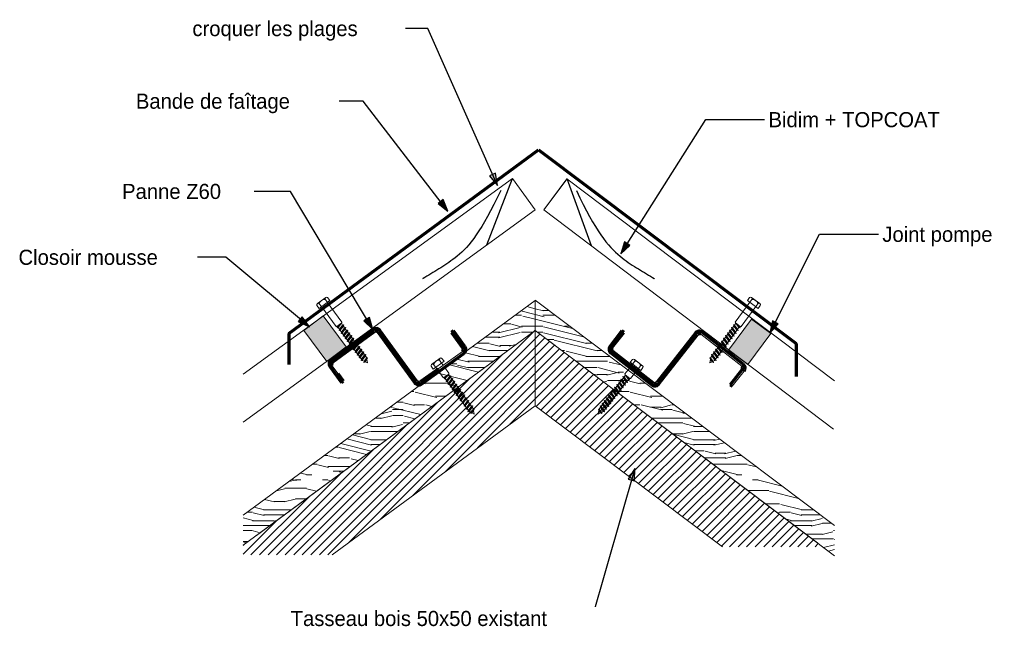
# Model space of a CAD drawing. Header units: metres. Extents: x -9.3 to 14.7, y 2.6 to 9.4.
# Tile 21 of 21: x 13.923 to 14.736, y 8.636 to 9.137. Entities that reach past the tile are written whole.
import ezdxf

# ---------------------------------------------------------------- set-up
doc = ezdxf.new("R2010")
doc.units = ezdxf.units.M
doc.linetypes.add('Tiret', pattern=[0.00635, 0.003175, -0.003175])
doc.linetypes.add('tiret perso', pattern=[0.0026, 0.0013, -0.0013])
for name, color, linetype, lineweight in [('001_Dark_1 20', 7, 'Continuous', 18), ('A-DETL', 90, 'Continuous', 18), ('A-DETL-GENF', 92, 'Continuous', 18), ('A-DETL-MEDM', 33, 'Continuous', 50), ('G-ANNO-TEXT', 231, 'Continuous', 9), ('S-BEAM', 12, 'Continuous', 18), ('S-BEAM-HDLN', 1, 'Continuous', 18), ('VIS 6X50_dwg', 252, 'Continuous', 18), ('VIS 6X60_dwg', 252, 'Continuous', 18)]:
    doc.layers.add(name, color=color, linetype=linetype, lineweight=lineweight)
doc.styles.add('Bodoni MT_2', font='BOD_R.TTF', dxfattribs={"height": 0.0125})
pattern_1 = [(0, (14.16838, 4.125), (0, 0.0889), [0.01778, -0.02667, 0.00889, -0.03556]), (0, (14.23061, 4.127), (0, 0.0889), [0.01778, -0.07112]), (0, (14.22172, 4.132), (0, 0.0889), [0.00889, -0.08001]), (0, (14.17283, 4.134), (0, 0.0889), [0.00444, -0.06223, 0.00444, -0.01778]), (0, (14.20394, 4.138), (0, 0.0889), [0.01778, -0.02667, 0.00444, -0.04]), (0, (14.18172, 4.141), (0, 0.0889), [0.01333, -0.07556]), (0, (14.20394, 4.143), (0, 0.0889), [0.02667, -0.06223]), (0, (14.17727, 4.145), (0, 0.0889), [0.01778, -0.07112]), (0, (14.21283, 4.147), (0, 0.0889), [0.04445, -0.04445]), (0, (14.18616, 4.152), (0, 0.0889), [0.00889, -0.02667, 0.01778, -0.03556]), (0, (14.24839, 4.154), (0, 0.0889), [0.01778, -0.07112]), (0, (14.23061, 4.156), (0, 0.0889), [0.00889, -0.08001]), (0, (14.21283, 4.158), (0, 0.0889), [0.00889, -0.08001]), (0, (14.16838, 4.161), (0, 0.0889), [0.01778, -0.07112]), (0, (14.21283, 4.163), (0, 0.0889), [0.01778, -0.07112]), (0, (14.21283, 4.167), (0, 0.0889), [0.01778, -0.01778, 0.01778, -0.03556]), (0, (14.19505, 4.172), (0, 0.0889), [0.00889, -0.04445, 0.01778, -0.01778]), (0, (14.21283, 4.174), (0, 0.0889), [0.02667, -0.06223]), (0, (14.21283, 4.178), (0, 0.0889), [0.01778, -0.07112]), (0, (14.17727, 4.181), (0, 0.0889), [0.02667, -0.03556, 0.00889, -0.01778]), (0, (14.17727, 4.185), (0, 0.0889), [0.04445, -0.04445]), (0, (14.23061, 4.187), (0, 0.0889), [0.00889, -0.08001]), (0, (14.20394, 4.189), (0, 0.0889), [0.01778, -0.07112]), (0, (14.18616, 4.192), (0, 0.0889), [0.00889, -0.03556, 0.00889, -0.03556]), (0, (14.17727, 4.194), (0, 0.0889), [0.00889, -0.02667, 0.01778, -0.03556]), (0, (14.19505, 4.196), (0, 0.0889), [0.00889, -0.04445, 0.00889, -0.02667]), (0, (14.21283, 4.198), (0, 0.0889), [0.02667, -0.06223]), (0, (14.17727, 4.203), (0, 0.0889), [0.01778, -0.07112]), (0, (14.22172, 4.205), (0, 0.0889), [0.00889, -0.08001]), (0, (14.2395, 4.207), (0, 0.0889), [0.00889, -0.08001]), (14.036, (14.230614, 4.132), (0.08890386, 2.05e-06), [0.00916, -0.35739]), (14.036, (14.239504, 4.152), (0.08890386, 2.05e-06), [0.00916, -0.35739]), (14.036, (14.230614, 4.205), (0.08890386, 2.05e-06), [0.00916, -0.35739]), (14.036, (14.203944, 4.172), (0.08890386, 2.05e-06), [0.00916, -0.35739]), (14.036, (14.221724, 4.185), (0.08890386, 2.05e-06), [0.00916, -0.35739]), (14.036, (14.230614, 4.178), (0.08890386, 2.05e-06), [0.00916, -0.35739]), (14.036, (14.186164, 4.194), (0.08890386, 2.05e-06), [0.00916, -0.35739]), (14.036, (14.221724, 4.189), (0.08890386, 2.05e-06), [0.00916, -0.35739]), (14.036, (14.239504, 4.156), (0.08890386, 2.05e-06), [0.01831, -0.34823]), (14.036, (14.230614, 4.163), (0.08890386, 2.05e-06), [0.01831, -0.34823]), (14.036, (14.230614, 4.167), (0.08890386, 2.05e-06), [0.01831, -0.34823]), (165.964, (14.203944, 4.138), (-0.08890386, 2.05e-06), [0.00916, -0.01831, 0.00916, -0.32992]), (165.964, (14.186164, 4.152), (-0.08890386, 2.05e-06), [0.00916, -0.35739]), (165.964, (14.186164, 4.192), (-0.08890386, 2.05e-06), [0.01831, -0.34823]), (194.036, (14.230614, 4.127), (-0.08890386, -2.05e-06), [0.00916, -0.35739]), (345.964, (14.248394, 4.127), (0.08890386, -2.05e-06), [0.00916, -0.35739]), (345.964, (14.221724, 4.158), (0.08890386, -2.05e-06), [0.00916, -0.35739]), (345.964, (14.239504, 4.174), (0.08890386, -2.05e-06), [0.00916, -0.35739]), (345.964, (14.203944, 4.181), (0.08890386, -2.05e-06), [0.00916, -0.35739]), (345.964, (14.195054, 4.192), (0.08890386, -2.05e-06), [0.00916, -0.35739]), (345.964, (14.203944, 4.196), (0.08890386, -2.05e-06), [0.00916, -0.35739]), (345.964, (14.203944, 4.181), (0.08890386, -2.05e-06), [0.00916, -0.35739]), (345.964, (14.230614, 4.194), (0.08890386, -2.05e-06), [0.03663, -0.32992]), (345.964, (14.177274, 4.134), (0.08890386, -2.05e-06), [0.03663, -0.32992]), (345.964, (14.186164, 4.141), (0.08890386, -2.05e-06), [0.03663, -0.32992]), (345.964, (14.195054, 4.145), (0.08890386, -2.05e-06), [0.00916, -0.01831, 0.01831, -0.32076]), (345.964, (14.195054, 4.152), (0.08890386, -2.05e-06), [0.01831, -0.01831, 0.01831, -0.3116]), (345.964, (14.186164, 4.161), (0.08890386, -2.05e-06), [0.03663, -0.32992]), (345.964, (14.177274, 4.167), (0.08890386, -2.05e-06), [0.03663, -0.32992]), (345.964, (14.177274, 4.172), (0.08890386, -2.05e-06), [0.03663, -0.32992]), (345.964, (14.239504, 4.198), (0.08890386, -2.05e-06), [0.00916, -0.35739]), (345.964, (14.248394, 4.207), (0.08890386, -2.05e-06), [0.01831, -0.34823]), (345.964, (14.195054, 4.203), (0.08890386, -2.05e-06), [0.01831, -0.34823]), (345.964, (14.186164, 4.125), (0.08890386, -2.05e-06), [0.03663, -0.32992]), (345.964, (14.239504, 4.187), (0.08890386, -2.05e-06), [0.02747, -0.33907]), (345.964, (14.248394, 4.181), (0.08890386, -2.05e-06), [0.05494, -0.3116])]

# ---------------------------------------------------------------- blocks, each defined once
blk = doc.blocks.new('VIS 6X50_dwg-4979351-DETAIL D1')
at = {"layer": '001_Dark_1 20'}
for p, q in [((0.13982, 8.85222), (0.14674, 8.85725)), ((0.14634, 8.85572), (0.1481, 8.85329)), ((0.1414, 8.85213), (0.14317, 8.84971)), ((0.14449, 8.84798), (0.14321, 8.84974)), ((0.14806, 8.85326), (0.14934, 8.8515)), ((0.15255, 8.84312), (0.15017, 8.84016)), ((0.15033, 8.8415), (0.15053, 8.84123)), ((0.15474, 8.84249), (0.15217, 8.83897)), ((0.15639, 8.84023), (0.15381, 8.83671)), ((0.15898, 8.83824), (0.15509, 8.83337)), ((0.15861, 8.83717), (0.15604, 8.83364)), ((0.16131, 8.83345), (0.15874, 8.82993)), ((0.1639, 8.83146), (0.16002, 8.8266)), ((0.16295, 8.83119), (0.16038, 8.82767)), ((0.16624, 8.82667), (0.16367, 8.82315)), ((0.16788, 8.82441), (0.16531, 8.82089)), ((0.17047, 8.82242), (0.16659, 8.81755)), ((0.17011, 8.82135), (0.16754, 8.81782)), ((0.17211, 8.82016), (0.16823, 8.81529)), ((0.17175, 8.81909), (0.16918, 8.81556)), ((0.17375, 8.8179), (0.16987, 8.81303)), ((0.17505, 8.8152), (0.17209, 8.81151)), ((0.17437, 8.81499), (0.17231, 8.81246))]:
    blk.add_line(p, q, dxfattribs=at)
at = {"layer": '001_Dark_1 20', "flags": 128}
for points in [[(0.14832, 8.85716), (0.15015, 8.85478), (0.14118, 8.84827), (0.13942, 8.85069)], [(0.15057, 8.84981), (0.15415, 8.84489), (0.15404, 8.8442), (0.14998, 8.84125), (0.14929, 8.84136), (0.14572, 8.84629)], [(0.15115, 8.8421), (0.15053, 8.84123), (0.15017, 8.84016), (0.15112, 8.84042), (0.15217, 8.83897), (0.15181, 8.83789)], [(0.15112, 8.84042), (0.15369, 8.84394), (0.15474, 8.84249), (0.15569, 8.84276), (0.15533, 8.84169), (0.15276, 8.83816)], [(0.15569, 8.84276), (0.15181, 8.83789), (0.15276, 8.83816), (0.15381, 8.83671), (0.15345, 8.83564)], [(0.15733, 8.8405), (0.15345, 8.83564), (0.1544, 8.8359), (0.15546, 8.83445)], [(0.15533, 8.84169), (0.15639, 8.84023), (0.15733, 8.8405), (0.15697, 8.83943), (0.1544, 8.8359)], [(0.15697, 8.83943), (0.15803, 8.83797), (0.15898, 8.83824), (0.15861, 8.83717), (0.15967, 8.83571), (0.1571, 8.83219), (0.15674, 8.83112)], [(0.1571, 8.83219), (0.15604, 8.83364), (0.15509, 8.83337), (0.15546, 8.83445), (0.15803, 8.83797)], [(0.16062, 8.83598), (0.15674, 8.83112), (0.15768, 8.83138), (0.15874, 8.82993), (0.15838, 8.82885), (0.16226, 8.83372)], [(0.15768, 8.83138), (0.16026, 8.83491), (0.16131, 8.83345), (0.16226, 8.83372), (0.1619, 8.83265)], [(0.15933, 8.82912), (0.1619, 8.83265), (0.16295, 8.83119), (0.1639, 8.83146), (0.16354, 8.83039), (0.16097, 8.82686)], [(0.15967, 8.83571), (0.16062, 8.83598), (0.16026, 8.83491)], [(0.15838, 8.82885), (0.15933, 8.82912), (0.16038, 8.82767), (0.16002, 8.8266), (0.16097, 8.82686), (0.16202, 8.82541)], [(0.16554, 8.8292), (0.16166, 8.82433), (0.16202, 8.82541), (0.1646, 8.82893)], [(0.16166, 8.82433), (0.16261, 8.8246), (0.16367, 8.82315), (0.1633, 8.82207), (0.16719, 8.82694)], [(0.16354, 8.83039), (0.1646, 8.82893), (0.16554, 8.8292), (0.16518, 8.82813), (0.16261, 8.8246)], [(0.16425, 8.82234), (0.16682, 8.82587), (0.16788, 8.82441), (0.16883, 8.82468), (0.16847, 8.82361)], [(0.16883, 8.82468), (0.16495, 8.81981), (0.16589, 8.82008), (0.16695, 8.81863), (0.16952, 8.82215)], [(0.16518, 8.82813), (0.16624, 8.82667), (0.16719, 8.82694), (0.16682, 8.82587)], [(0.16589, 8.82008), (0.16847, 8.82361), (0.16952, 8.82215), (0.17047, 8.82242), (0.17011, 8.82135), (0.17117, 8.81989), (0.16859, 8.81637), (0.16754, 8.81782), (0.16659, 8.81755), (0.16695, 8.81863)], [(0.1633, 8.82207), (0.16425, 8.82234), (0.16531, 8.82089), (0.16495, 8.81981)], [(0.16859, 8.81637), (0.16823, 8.81529), (0.16918, 8.81556), (0.17023, 8.81411)], [(0.17307, 8.81209), (0.17209, 8.81151), (0.17231, 8.81246), (0.1709, 8.81319), (0.17082, 8.8133), (0.16987, 8.81303), (0.17023, 8.81411), (0.17281, 8.81763)], [(0.17117, 8.81989), (0.17211, 8.82016), (0.17175, 8.81909), (0.17281, 8.81763), (0.17375, 8.8179), (0.17339, 8.81683), (0.17082, 8.8133)], [(0.17339, 8.81683), (0.17426, 8.81563), (0.17437, 8.81499), (0.17505, 8.8152), (0.17455, 8.81389)]]:
    blk.add_lwpolyline(points, dxfattribs=at)
blk.add_lwpolyline([(0.17306, 8.81207), (0.17455, 8.81389), (0.17502, 8.81105)], close=True, dxfattribs=at)
at = {"layer": '001_Dark_1 20'}
for centre, radius, start, end in [((0.1463, 8.85059), 0.00513, 89.539, 162.46101), ((0.14748, 8.85624), 0.00125, 47.54866, 204.45135), ((0.14056, 8.85121), 0.00125, 47.54866, 204.45135)]:
    blk.add_arc(centre, radius, start, end, dxfattribs=at)
blk = doc.blocks.new('VIS 6X50_dwg-V1-DETAIL D1')
at = {"layer": '001_Dark_1 20'}
for p, q in [((0.31416, 8.8511), (0.30742, 8.85636)), ((0.30597, 8.85242), (0.30488, 8.85103)), ((0.30777, 8.85482), (0.30593, 8.85246)), ((0.3096, 8.84734), (0.31069, 8.84873)), ((0.31258, 8.85106), (0.31073, 8.8487)), ((0.29719, 8.83969), (0.29964, 8.83608)), ((0.29891, 8.84189), (0.30136, 8.83828)), ((0.30112, 8.84244), (0.3034, 8.8394)), ((0.30329, 8.84075), (0.30308, 8.84048)), ((0.28937, 8.83119), (0.29308, 8.82619)), ((0.29031, 8.83089), (0.29276, 8.82728)), ((0.29203, 8.83309), (0.29448, 8.82948)), ((0.29453, 8.83779), (0.29824, 8.83279)), ((0.29486, 8.83671), (0.2973, 8.83309)), ((0.28515, 8.82428), (0.2876, 8.82067)), ((0.28687, 8.82648), (0.28932, 8.82287)), ((0.27766, 8.81532), (0.28049, 8.81154)), ((0.27834, 8.81509), (0.2803, 8.81249)), ((0.27905, 8.81798), (0.28276, 8.81298)), ((0.28077, 8.82018), (0.28448, 8.81518)), ((0.2811, 8.8191), (0.28354, 8.81548)), ((0.28249, 8.82238), (0.2862, 8.81738)), ((0.28282, 8.8213), (0.28527, 8.81768))]:
    blk.add_line(p, q, dxfattribs=at)
at = {"layer": '001_Dark_1 20', "flags": 128}
for points in [[(0.30584, 8.85633), (0.30393, 8.85401), (0.31266, 8.84719), (0.31451, 8.84956)], [(0.30356, 8.84934), (0.29959, 8.84427), (0.29968, 8.84357), (0.30362, 8.84049), (0.30432, 8.84057), (0.30828, 8.84565)], [(0.29658, 8.83891), (0.29547, 8.83749), (0.29453, 8.83779), (0.29486, 8.83671), (0.29375, 8.83529), (0.2962, 8.83168), (0.29652, 8.83059)], [(0.2983, 8.84111), (0.29719, 8.83969), (0.29625, 8.83999), (0.29658, 8.83891), (0.29902, 8.8353)], [(0.29625, 8.83999), (0.29996, 8.835), (0.29902, 8.8353), (0.29792, 8.83388)], [(0.30246, 8.8397), (0.30001, 8.84331), (0.29891, 8.84189), (0.29797, 8.84219), (0.2983, 8.84111), (0.30074, 8.8375)], [(0.29797, 8.84219), (0.30168, 8.8372), (0.30074, 8.8375), (0.29964, 8.83608), (0.29996, 8.835)], [(0.30249, 8.84138), (0.30308, 8.84048), (0.3034, 8.8394), (0.30246, 8.8397), (0.30136, 8.83828), (0.30168, 8.8372)], [(0.29386, 8.82869), (0.29142, 8.8323), (0.29031, 8.83089), (0.28937, 8.83119), (0.2897, 8.8301), (0.29214, 8.82649)], [(0.29281, 8.83559), (0.29652, 8.83059), (0.29558, 8.83089), (0.29448, 8.82948), (0.2948, 8.82839), (0.29109, 8.83339)], [(0.29558, 8.83089), (0.29314, 8.83451), (0.29203, 8.83309), (0.29109, 8.83339), (0.29142, 8.8323)], [(0.29375, 8.83529), (0.29281, 8.83559), (0.29314, 8.83451)], [(0.2962, 8.83168), (0.2973, 8.83309), (0.29824, 8.83279), (0.29792, 8.83388), (0.29547, 8.83749)], [(0.28698, 8.81989), (0.28454, 8.8235), (0.28343, 8.82208), (0.28249, 8.82238), (0.28282, 8.8213), (0.28171, 8.81988), (0.28416, 8.81627), (0.28527, 8.81768), (0.2862, 8.81738), (0.28588, 8.81847)], [(0.28421, 8.82458), (0.28792, 8.81959), (0.28698, 8.81989), (0.28588, 8.81847), (0.28343, 8.82208)], [(0.28871, 8.82209), (0.28626, 8.8257), (0.28515, 8.82428), (0.28421, 8.82458), (0.28454, 8.8235)], [(0.28798, 8.8279), (0.28687, 8.82648), (0.28593, 8.82678), (0.28626, 8.8257)], [(0.29136, 8.82399), (0.29042, 8.82429), (0.28932, 8.82287), (0.28964, 8.82179), (0.28593, 8.82678)], [(0.2897, 8.8301), (0.28859, 8.82869), (0.28765, 8.82899), (0.28798, 8.8279), (0.29042, 8.82429)], [(0.28765, 8.82899), (0.29136, 8.82399), (0.29104, 8.82507), (0.28859, 8.82869)], [(0.2948, 8.82839), (0.29386, 8.82869), (0.29276, 8.82728), (0.29308, 8.82619), (0.29214, 8.82649), (0.29104, 8.82507)], [(0.27938, 8.81689), (0.27847, 8.81573), (0.27834, 8.81509), (0.27766, 8.81532), (0.27812, 8.814)], [(0.28171, 8.81988), (0.28077, 8.82018), (0.2811, 8.8191), (0.27999, 8.81768), (0.27905, 8.81798), (0.27938, 8.81689), (0.28183, 8.81328)], [(0.27953, 8.81214), (0.28049, 8.81154), (0.2803, 8.81249), (0.28174, 8.81317), (0.28183, 8.81328), (0.28276, 8.81298), (0.28244, 8.81407), (0.27999, 8.81768)], [(0.28416, 8.81627), (0.28448, 8.81518), (0.28354, 8.81548), (0.28244, 8.81407)], [(0.28964, 8.82179), (0.28871, 8.82209), (0.2876, 8.82067), (0.28792, 8.81959)]]:
    blk.add_lwpolyline(points, dxfattribs=at)
blk.add_lwpolyline([(0.27954, 8.81213), (0.27812, 8.814), (0.27755, 8.81118)], close=True, dxfattribs=at)
at = {"layer": '001_Dark_1 20'}
for centre, radius, start, end in [((0.30665, 8.85538), 0.00125, 333.54864, 130.45134), ((0.30763, 8.84969), 0.00513, 15.53898, 88.461), ((0.31339, 8.85011), 0.00125, 333.54864, 130.45134)]:
    blk.add_arc(centre, radius, start, end, dxfattribs=at)
blk = doc.blocks.new('VIS 6X60_dwg-4979552-DETAIL D1')
at = {"layer": '001_Dark_1 20'}
for p, q in [((0.04534, 8.90243), (0.05223, 8.9075)), ((0.05183, 8.90597), (0.05367, 8.90359)), ((0.04692, 8.90235), (0.0487, 8.89994)), ((0.06404, 8.88534), (0.06167, 8.88237)), ((0.06333, 8.88012), (0.06369, 8.88119)), ((0.07049, 8.8805), (0.06664, 8.87562)), ((0.06848, 8.88168), (0.06955, 8.88023)), ((0.06498, 8.87787), (0.06534, 8.87894)), ((0.07215, 8.87825), (0.06829, 8.87337)), ((0.07546, 8.87375), (0.0716, 8.86886)), ((0.07491, 8.86436), (0.07527, 8.86544)), ((0.08042, 8.867), (0.07657, 8.86211)), ((0.08539, 8.86025), (0.08153, 8.85536)), ((0.08602, 8.85734), (0.08398, 8.8548)), ((0.08474, 8.85443), (0.08376, 8.85385))]:
    blk.add_line(p, q, dxfattribs=at)
at = {"layer": '001_Dark_1 20', "flags": 128}
for points in [[(0.05381, 8.90742), (0.05564, 8.90505), (0.04672, 8.89848), (0.04494, 8.9009)], [(0.05356, 8.90351), (0.06563, 8.88713), (0.06552, 8.88643), (0.06149, 8.88346), (0.06079, 8.88357), (0.04874, 8.89997)], [(0.06203, 8.88344), (0.06167, 8.88237), (0.06262, 8.88264), (0.06518, 8.88618), (0.06624, 8.88473), (0.06718, 8.885), (0.06683, 8.88393), (0.06428, 8.88039)], [(0.06183, 8.88372), (0.06203, 8.88344), (0.06265, 8.88432)], [(0.06262, 8.88264), (0.06369, 8.88119), (0.06624, 8.88473)], [(0.06718, 8.885), (0.06333, 8.88012), (0.06428, 8.88039), (0.06534, 8.87894), (0.06789, 8.88248)], [(0.06683, 8.88393), (0.06789, 8.88248), (0.06884, 8.88275), (0.06848, 8.88168), (0.06593, 8.87814), (0.06498, 8.87787), (0.06884, 8.88275)], [(0.067, 8.87669), (0.06955, 8.88023), (0.07049, 8.8805), (0.07014, 8.87943), (0.06759, 8.87589), (0.06664, 8.87562), (0.067, 8.87669), (0.06593, 8.87814)], [(0.07014, 8.87943), (0.0712, 8.87798), (0.07215, 8.87825), (0.07179, 8.87718), (0.07286, 8.87573)], [(0.06759, 8.87589), (0.06865, 8.87444), (0.0712, 8.87798)], [(0.06924, 8.87364), (0.06829, 8.87337), (0.06865, 8.87444)], [(0.07179, 8.87718), (0.06924, 8.87364), (0.07031, 8.87219)], [(0.0738, 8.876), (0.06995, 8.87111), (0.0709, 8.87139), (0.07196, 8.86994), (0.07451, 8.87348)], [(0.06995, 8.87111), (0.07031, 8.87219), (0.07286, 8.87573), (0.0738, 8.876), (0.07345, 8.87493), (0.0709, 8.87139)], [(0.0751, 8.87268), (0.07255, 8.86914), (0.07362, 8.86769), (0.07326, 8.86661)], [(0.07711, 8.8715), (0.07326, 8.86661), (0.07421, 8.86689), (0.07527, 8.86544), (0.07782, 8.86898)], [(0.07345, 8.87493), (0.07451, 8.87348), (0.07546, 8.87375), (0.0751, 8.87268), (0.07617, 8.87123)], [(0.07362, 8.86769), (0.07617, 8.87123), (0.07711, 8.8715), (0.07676, 8.87043), (0.07421, 8.86689)], [(0.07255, 8.86914), (0.0716, 8.86886), (0.07196, 8.86994)], [(0.07676, 8.87043), (0.07782, 8.86898), (0.07877, 8.86925), (0.07841, 8.86817), (0.07586, 8.86464), (0.07491, 8.86436), (0.07877, 8.86925)], [(0.07586, 8.86464), (0.07693, 8.86319), (0.07948, 8.86673)], [(0.07752, 8.86238), (0.07657, 8.86211), (0.07693, 8.86319)], [(0.07841, 8.86817), (0.07948, 8.86673), (0.08042, 8.867), (0.08007, 8.86592), (0.07752, 8.86238), (0.07858, 8.86094), (0.08113, 8.86448)], [(0.07822, 8.85986), (0.08208, 8.86475), (0.08172, 8.86367), (0.08279, 8.86222), (0.08373, 8.8625), (0.07988, 8.85761)], [(0.08172, 8.86367), (0.07917, 8.86013), (0.08024, 8.85869), (0.08279, 8.86222)], [(0.08007, 8.86592), (0.08113, 8.86448), (0.08208, 8.86475)], [(0.07917, 8.86013), (0.07822, 8.85986), (0.07858, 8.86094)], [(0.08083, 8.85788), (0.07988, 8.85761), (0.08024, 8.85869)], [(0.08338, 8.86142), (0.08083, 8.85788), (0.08189, 8.85644), (0.08153, 8.85536), (0.08248, 8.85563), (0.08503, 8.85917), (0.08591, 8.85798), (0.08602, 8.85734), (0.0867, 8.85755), (0.08621, 8.85624)], [(0.08373, 8.8625), (0.08338, 8.86142), (0.08444, 8.85997), (0.08189, 8.85644)], [(0.0867, 8.85755), (0.08376, 8.85385), (0.08398, 8.8548), (0.08256, 8.85552), (0.08248, 8.85563)], [(0.08444, 8.85997), (0.08539, 8.86025), (0.08503, 8.85917)]]:
    blk.add_lwpolyline(points, dxfattribs=at)
blk.add_lwpolyline([(0.08473, 8.85441), (0.08621, 8.85624), (0.0867, 8.8534)], close=True, dxfattribs=at)
at = {"layer": '001_Dark_1 20'}
for centre, radius, start, end in [((0.05182, 8.90083), 0.00513, 89.8665, 162.78851), ((0.05297, 8.90649), 0.00125, 47.87616, 204.77885), ((0.04608, 8.90143), 0.00125, 47.87616, 204.77885)]:
    blk.add_arc(centre, radius, start, end, dxfattribs=at)

msp = doc.modelspace()

# ---------------------------------------------------------------- hatches: boundary and pattern name
at = {"layer": 'A-DETL-GENF'}
h = msp.add_hatch(dxfattribs=at)
h.set_pattern_fill('FP_59', style=0, pattern_type=2)
h.set_pattern_definition(pattern_1)
h.paths.add_polyline_path([(14.10723, 8.70269), (14.34854, 8.88013), (14.34854, 8.90495), (14.10723, 8.72751)])
h = msp.add_hatch(dxfattribs=at)
h.set_pattern_fill('FP_59', style=0, pattern_type=2)
h.set_pattern_definition(pattern_1)
h.paths.add_polyline_path([(14.59618, 8.69404), (14.59618, 8.71899), (14.34854, 8.90515), (14.34854, 8.88013), (14.59609, 8.69404)])
for points in [[(14.17659, 8.85473), (14.19258, 8.86675), (14.17335, 8.89233), (14.15736, 8.88031)], [(14.52434, 8.85206), (14.54357, 8.87764), (14.52758, 8.88966), (14.50835, 8.86408)]]:
    msp.add_hatch(color=254, dxfattribs=at).paths.add_polyline_path(points)
h = msp.add_hatch(dxfattribs=at)
h.set_pattern_fill('FP_60', style=0, pattern_type=2)
h.set_pattern_definition([(45, (14.1683835, 4.125), (-0.003535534, 0.003535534), [])])
h.paths.add_polyline_path([(14.10723, 8.69485), (14.18097, 8.69485), (14.34854, 8.81807), (14.50361, 8.7015), (14.58617, 8.7015), (14.34854, 8.88013), (14.10723, 8.70269)])
at = {"layer": 'G-ANNO-TEXT', "lineweight": 25}
for points in [[(14.31745, 8.99997), (14.31584, 9.0102), (14.31094, 9.00803)], [(14.27662, 8.9789), (14.27263, 8.98846), (14.26839, 8.98518)], [(14.41944, 8.94352), (14.42705, 8.95053), (14.42253, 8.9534)], [(14.16212, 8.88319), (14.15615, 8.89164), (14.15272, 8.88752)], [(14.21449, 8.88092), (14.21167, 8.89088), (14.20707, 8.88814)], [(14.54264, 8.87794), (14.54953, 8.88566), (14.54474, 8.88807)], [(14.43099, 8.76623), (14.42567, 8.75734), (14.43083, 8.75587)]]:
    msp.add_hatch(color=7, dxfattribs=at).paths.add_polyline_path(points)

# ---------------------------------------------------------------- linework, layer by layer
at = {"layer": 'A-DETL'}
for p, q in [((14.32981, 9.00578), (14.10733, 8.84414)), ((14.34877, 8.98), (14.32981, 9.00578)), ((14.32981, 9.00578), (14.34877, 8.98)), ((14.35576, 8.98), (14.37499, 9.00558)), ((14.35576, 8.98), (14.37504, 9.00554)), ((14.37499, 9.00558), (14.59618, 8.83859)), ((14.34877, 8.98), (14.10723, 8.80451)), ((14.35576, 8.98), (14.59536, 8.79864)), ((14.34854, 8.90495), (14.10723, 8.72751)), ((14.34854, 8.90515), (14.59618, 8.71899)), ((14.34854, 8.88013), (14.34854, 8.90515)), ((14.34854, 8.88013), (14.34854, 8.90495)), ((14.15736, 8.88031), (14.17335, 8.89233)), ((14.17335, 8.89233), (14.19258, 8.86675)), ((14.52758, 8.88966), (14.50835, 8.86408)), ((14.54357, 8.87764), (14.52758, 8.88966)), ((14.10723, 8.70269), (14.34854, 8.88013)), ((14.11836, 8.71087), (14.34878, 8.8803)), ((14.17659, 8.85473), (14.15736, 8.88031)), ((14.59609, 8.69404), (14.34854, 8.88013)), ((14.34854, 8.88013), (14.34854, 8.81807)), ((14.34854, 8.88013), (14.58195, 8.70467)), ((14.52434, 8.85206), (14.54357, 8.87764)), ((14.19258, 8.86675), (14.17659, 8.85473)), ((14.50835, 8.86408), (14.52434, 8.85206)), ((14.34854, 8.81807), (14.18097, 8.69485)), ((14.34854, 8.81807), (14.50361, 8.7015))]:
    msp.add_line(p, q, dxfattribs=at)
at = {"layer": 'A-DETL', "linetype": 'tiret perso', "lineweight": 25}
for p, q in [((14.30875, 8.95093), (14.32981, 9.00578)), ((14.3952, 8.95014), (14.37504, 9.00554))]:
    msp.add_line(p, q, dxfattribs=at)
for points in [[(14.32021, 8.99606), (14.30432, 8.96199), (14.28533, 8.93936), (14.25872, 8.9258), (14.23746, 8.9097), (14.22938, 8.89859), (14.21584, 8.88504), (14.20158, 8.87681), (14.19773, 8.87681)], [(14.38279, 8.99606), (14.39868, 8.96199), (14.41766, 8.93936), (14.44428, 8.9258), (14.46554, 8.9097), (14.47362, 8.89859), (14.48716, 8.88504), (14.50142, 8.87681), (14.50527, 8.87681)]]:
    msp.add_open_spline(points, degree=3, knots=[0, 0, 0, 0, 0.1060881, 0.2002253, 0.2770862, 0.3422197, 0.3961992, 0.4393595, 0.4393595, 0.4393595, 0.4393595], dxfattribs=at)
at = {"layer": 'A-DETL-MEDM', "lineweight": 70}
for p, q in [((14.14503, 8.87764), (14.3515, 9.02946)), ((14.3515, 9.02946), (14.5644, 8.86942)), ((14.14503, 8.87764), (14.14503, 8.85212)), ((14.5644, 8.86942), (14.5644, 8.84217))]:
    msp.add_line(p, q, dxfattribs=at)
at = {"layer": 'G-ANNO-TEXT', "color": 250, "lineweight": 25}
for p, q in [((14.25985, 9.12977), (14.20849, 9.12977)), ((14.31745, 8.99997), (14.25985, 9.12977)), ((14.20647, 9.06974), (14.15511, 9.06974)), ((14.27662, 8.9789), (14.20647, 9.06974)), ((14.41944, 8.94352), (14.48969, 9.05448)), ((14.48969, 9.05448), (14.54105, 9.05448)), ((14.31584, 9.0102), (14.31094, 9.00803)), ((14.31745, 8.99997), (14.31584, 9.0102)), ((14.31094, 9.00803), (14.31745, 8.99997)), ((14.14632, 8.99517), (14.09496, 8.99517)), ((14.21449, 8.88092), (14.14632, 8.99517)), ((14.27263, 8.98846), (14.26839, 8.98518)), ((14.27662, 8.9789), (14.27263, 8.98846)), ((14.26839, 8.98518), (14.27662, 8.9789)), ((14.42253, 8.9534), (14.41944, 8.94352)), ((14.42705, 8.95053), (14.42253, 8.9534)), ((14.54264, 8.87794), (14.5838, 8.95972)), ((14.5838, 8.95972), (14.63516, 8.95972)), ((14.41944, 8.94352), (14.42705, 8.95053)), ((14.09295, 8.94072), (14.04159, 8.94072)), ((14.16212, 8.88319), (14.09295, 8.94072)), ((14.15615, 8.89164), (14.15272, 8.88752)), ((14.16212, 8.88319), (14.15615, 8.89164)), ((14.21167, 8.89088), (14.20707, 8.88814)), ((14.20707, 8.88814), (14.21449, 8.88092)), ((14.21449, 8.88092), (14.21167, 8.89088)), ((14.54474, 8.88807), (14.54264, 8.87794)), ((14.54953, 8.88566), (14.54474, 8.88807)), ((14.15272, 8.88752), (14.16212, 8.88319)), ((14.54264, 8.87794), (14.54953, 8.88566)), ((14.43099, 8.76623), (14.39561, 8.6422)), ((14.43099, 8.76623), (14.42567, 8.75734)), ((14.43083, 8.75587), (14.43099, 8.76623)), ((14.42567, 8.75734), (14.43083, 8.75587)), ((14.39561, 8.6422), (14.37381, 8.6422))]:
    msp.add_line(p, q, dxfattribs=at)
at = {"layer": 'S-BEAM', "lineweight": 70}
for p, q in [((14.21478, 8.88106), (14.17999, 8.85578)), ((14.18117, 8.85416), (14.21595, 8.87944)), ((14.25093, 8.8381), (14.22037, 8.88017)), ((14.28117, 8.87985), (14.27955, 8.87867)), ((14.29057, 8.8669), (14.28117, 8.87985)), ((14.42042, 8.87991), (14.41057, 8.86731)), ((14.422, 8.87868), (14.42042, 8.87991)), ((14.21875, 8.87899), (14.24931, 8.83693)), ((14.27955, 8.87867), (14.28895, 8.86573)), ((14.41215, 8.86607), (14.422, 8.87868)), ((14.4812, 8.87811), (14.44918, 8.83714)), ((14.45076, 8.83591), (14.48278, 8.87688)), ((14.5207, 8.85233), (14.48681, 8.8788)), ((14.44638, 8.83679), (14.41249, 8.86327)), ((14.2549, 8.83604), (14.28969, 8.86132)), ((14.41126, 8.86169), (14.44515, 8.83522)), ((14.17911, 8.85019), (14.18851, 8.83725)), ((14.26847, 8.84837), (14.25372, 8.83766)), ((14.51981, 8.84795), (14.50996, 8.83534)), ((14.19013, 8.83842), (14.18582, 8.84435)), ((14.18851, 8.83725), (14.19013, 8.83842)), ((14.50996, 8.83534), (14.51154, 8.83411))]:
    msp.add_line(p, q, dxfattribs=at)
at = {"layer": 'S-BEAM'}
for p, q in [((14.28117, 8.87985), (14.28117, 8.87996)), ((14.27955, 8.87867), (14.27955, 8.87879)), ((14.29134, 8.86455), (14.29134, 8.86645)), ((14.40972, 8.86484), (14.40972, 8.86191)), ((14.17834, 8.85444), (14.17834, 8.85254)), ((14.52224, 8.84625), (14.52224, 8.84918))]:
    msp.add_line(p, q, dxfattribs=at)
at = {"layer": 'S-BEAM', "lineweight": 70}
for centre, radius, start, end in [((14.21713, 8.87782), 0.004, 36, 125.99994), ((14.21713, 8.87782), 0.002, 35.99999, 126.00001), ((14.48435, 8.87565), 0.004, 51.99999, 142.00002), ((14.48435, 8.87565), 0.002, 51.99999, 142.00002), ((14.28734, 8.86455), 0.002, 306.00001, 35.99999), ((14.28734, 8.86455), 0.004, 306.00001, 35.99999), ((14.41372, 8.86484), 0.004, 142.00001, 231.99796), ((14.41372, 8.86484), 0.002, 142.00001, 231.99998), ((14.18234, 8.85254), 0.004, 126.00249, 215.99999), ((14.18234, 8.85254), 0.002, 126.00001, 215.99999), ((14.51824, 8.84918), 0.002, 322.00001, 51.99998), ((14.51824, 8.84918), 0.004, 322.00001, 51.99998), ((14.25255, 8.83928), 0.004, 215.99999, 306.00001), ((14.25255, 8.83928), 0.002, 215.99999, 306.00001), ((14.44761, 8.83837), 0.004, 232.00017, 321.99977), ((14.44761, 8.83837), 0.002, 231.99999, 322.00002)]:
    msp.add_arc(centre, radius, start, end, dxfattribs=at)
at = {"layer": 'S-BEAM-HDLN', "linetype": 'Tiret'}
for p, q in [((14.422, 8.8785), (14.422, 8.8786)), ((14.48558, 8.87723), (14.51947, 8.85075)), ((14.28851, 8.86293), (14.26851, 8.8484)), ((14.18579, 8.84439), (14.18072, 8.85137)), ((14.51154, 8.83411), (14.52139, 8.84672)), ((14.50996, 8.83516), (14.50996, 8.83528))]:
    msp.add_line(p, q, dxfattribs=at)

# ---------------------------------------------------------------- block references
at = {"layer": 'VIS 6X50_dwg', "color": 7}
for name in ['VIS 6X50_dwg-4979351-DETAIL D1', 'VIS 6X50_dwg-V1-DETAIL D1']:
    msp.add_blockref(name, (14.12328, 0), dxfattribs=at)
at = {"layer": 'VIS 6X60_dwg', "color": 7}
msp.add_blockref('VIS 6X60_dwg-4979552-DETAIL D1', (14.12328, 0), dxfattribs=at)
at = {"layer": 'VIS 6X60_dwg', "color": 7, "extrusion": (0, 0, -1), "zscale": -1}
msp.add_blockref('VIS 6X60_dwg-4979552-DETAIL D1', (-14.57972, 0), dxfattribs=at)

# ---------------------------------------------------------------- texts
at = {"layer": 'G-ANNO-TEXT', "color": 7, "lineweight": 25, "char_height": 0.0125, "attachment_point": 1, "style": 'Bodoni MT_2', "bg_fill": 3, "box_fill_scale": 1.25, "bg_fill_color": 256, "bg_fill_true_color": 13158600, "bg_fill_transparency": 0}
for s, insert, width in [('Panne Z60', (14.00724, 9.00142), 0.1058227), ('Tasseau bois 50x50 existant', (14.14659, 8.64845), 0.2749788)]:
    msp.add_mtext(s, dxfattribs=dict(at, insert=insert, width=width))

# ---------------------------------------------------------------- next in the draw order: texts
for s, insert, width in [('croquer les plages', (14.06536, 9.13602), 0.1727637), ('Bande de faîtage', (14.01863, 9.07599), 0.1647468), ('Bidim + TOPCOAT', (14.54155, 9.06073), 0.1984177), ('Joint pompe', (14.63566, 8.96597), 0.1246624), ('Closoir mousse', (13.9216, 8.94697), 0.1447046)]:
    msp.add_mtext(s, dxfattribs=dict(at, insert=insert, width=width))

doc.saveas('drawing.dxf')
